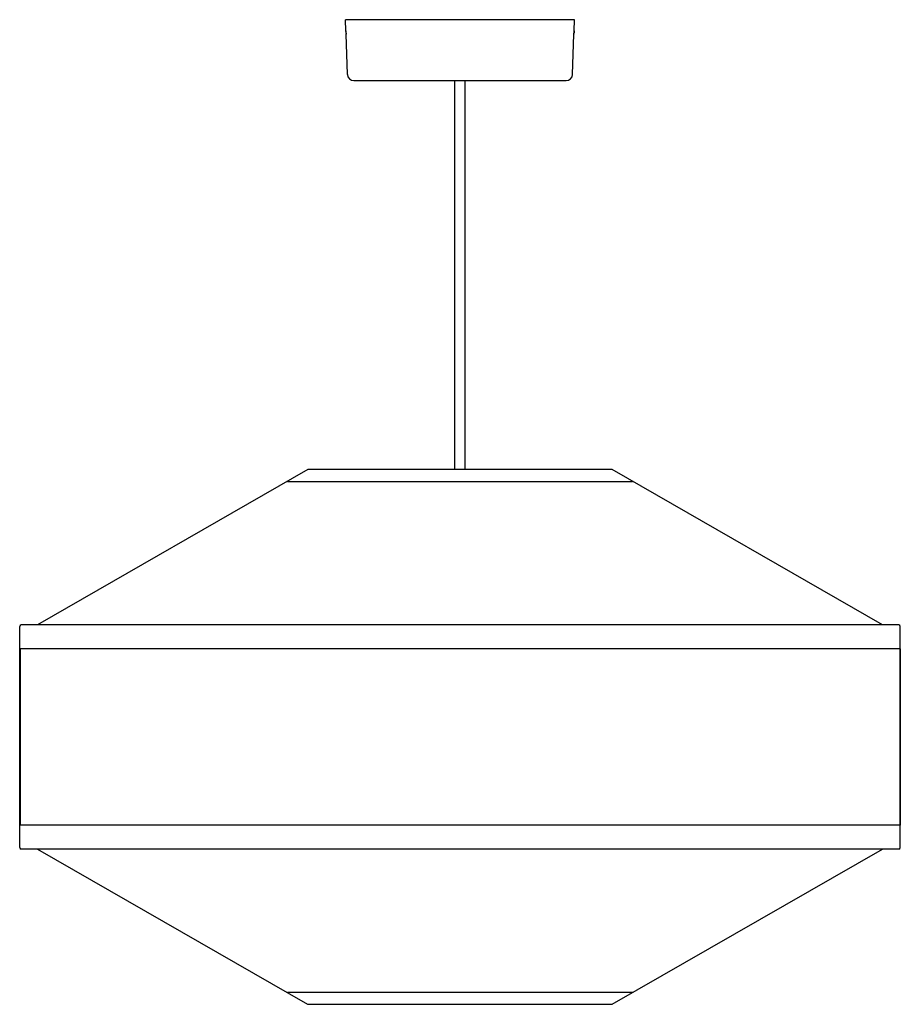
# Model space of a CAD drawing. Extents: x 320 to 870, y 103 to 718.
import ezdxf

# ---------------------------------------------------------------- set-up
doc = ezdxf.new("R2010")
doc.units = 0
doc.header["$MEASUREMENT"] = 0
doc.layers.get('0').update_dxf_attribs({"lineweight": 0})

msp = doc.modelspace()

# ---------------------------------------------------------------- linework, layer by layer
at = {"color": 18, "lineweight": 25, "true_color": 0x000000}
for p, q in [((524.24, 710.99), (524, 717.99)), ((667, 717.99), (524, 717.99)), ((666.76, 710.99), (667, 717.99)), ((525.19, 683.85), (524.31, 708.99)), ((665.81, 683.85), (666.69, 708.99)), ((529.19, 679.99), (661.81, 679.99)), ((592.25, 436.96), (592.25, 679.99)), ((598.75, 436.96), (598.75, 679.99)), ((500.39, 436.96), (331.6, 339.99)), ((690.61, 436.96), (500.39, 436.96)), ((859.37, 339.99), (690.61, 436.96)), ((487.76, 429.56), (703.24, 429.56)), ((320.5, 200.99), (320.5, 338.99)), ((869.5, 339.99), (321.5, 339.99)), ((870.5, 200.99), (870.5, 338.99)), ((870.4, 324.99), (320.6, 324.99)), ((320.6, 324.99), (320.6, 214.99)), ((320.8, 324.99), (320.8, 214.99)), ((870.2, 324.99), (870.2, 214.99)), ((870.4, 324.99), (870.4, 214.99)), ((870.4, 214.99), (320.6, 214.99)), ((869.5, 199.99), (321.5, 199.99)), ((331.63, 199.99), (500.25, 103.01)), ((690.61, 103.01), (859.37, 199.99)), ((703.24, 110.41), (487.76, 110.41)), ((500.39, 103.01), (690.61, 103.01))]:
    msp.add_line(p, q, dxfattribs=at)
for points, knots in [([(524.24, 710.99), (524.25, 710.97), (524.25, 710.95), (524.25, 710.91), (524.25, 710.86), (524.25, 710.78), (524.26, 710.69), (524.26, 710.6), (524.27, 710.49), (524.27, 710.37), (524.28, 710.25), (524.28, 710.12), (524.29, 709.99), (524.29, 709.86), (524.29, 709.73), (524.3, 709.61), (524.3, 709.49), (524.3, 709.38), (524.31, 709.29), (524.31, 709.19), (524.31, 709.12), (524.31, 709.06), (524.31, 709.04), (524.31, 709.02), (524.31, 709), (524.31, 708.99), (524.31, 708.99), (524.31, 708.99)], [0, 0, 0, 0, 1, 1, 1, 2, 2, 2, 3, 3, 3, 4, 4, 4, 5, 5, 5, 6, 6, 6, 7, 7, 7, 8, 8, 8, 9, 9, 9, 9]), ([(524.26, 710.55), (524.26, 710.6), (524.26, 710.64), (524.26, 710.68), (524.25, 710.79), (524.25, 710.86), (524.25, 710.91), (524.25, 710.93), (524.25, 710.95), (524.25, 710.97), (524.24, 710.98), (524.24, 710.98), (524.24, 710.99)], [0, 0, 0, 0, 1, 1, 1, 2, 2, 2, 3, 3, 3, 4, 4, 4, 4]), ([(524.31, 708.99), (524.31, 708.99), (524.31, 709), (524.31, 709.06), (524.31, 709.08), (524.31, 709.1), (524.31, 709.12)], [0, 0, 0, 0, 1, 1, 1, 2, 2, 2, 2]), ([(666.69, 708.99), (666.69, 708.99), (666.69, 708.99), (666.69, 709), (666.69, 709.02), (666.69, 709.04), (666.69, 709.06), (666.69, 709.12), (666.69, 709.19), (666.69, 709.29), (666.7, 709.38), (666.7, 709.49), (666.7, 709.61), (666.71, 709.73), (666.71, 709.86), (666.71, 709.99), (666.72, 710.12), (666.72, 710.25), (666.73, 710.37), (666.73, 710.49), (666.74, 710.6), (666.74, 710.69), (666.75, 710.78), (666.75, 710.86), (666.75, 710.91), (666.75, 710.95), (666.75, 710.97), (666.76, 710.99)], [0, 0, 0, 0, 1, 1, 1, 2, 2, 2, 3, 3, 3, 4, 4, 4, 5, 5, 5, 6, 6, 6, 7, 7, 7, 8, 8, 8, 9, 9, 9, 9]), ([(666.69, 709.13), (666.69, 709.1), (666.69, 709.08), (666.69, 709.06), (666.69, 709), (666.69, 708.99), (666.69, 708.99)], [0, 0, 0, 0, 1, 1, 1, 2, 2, 2, 2]), ([(666.76, 710.99), (666.76, 710.98), (666.76, 710.98), (666.75, 710.97), (666.75, 710.95), (666.75, 710.93), (666.75, 710.91), (666.75, 710.85), (666.75, 710.78), (666.74, 710.68), (666.74, 710.59), (666.73, 710.48), (666.73, 710.36), (666.72, 710.24), (666.72, 710.11), (666.71, 709.98), (666.71, 709.85), (666.71, 709.73), (666.7, 709.61)], [0, 0, 0, 0, 1, 1, 1, 2, 2, 2, 3, 3, 3, 4, 4, 4, 5, 5, 5, 6, 6, 6, 6])]:
    msp.add_open_spline(points, degree=3, knots=knots, dxfattribs=at)
for points in [[(525.19, 683.85), (525.27, 681.69), (527.03, 679.99), (529.19, 679.99)], [(661.81, 679.99), (663.97, 679.99), (665.73, 681.69), (665.81, 683.85)], [(321.5, 339.99), (320.95, 339.99), (320.5, 339.54), (320.5, 338.99)], [(870.5, 338.99), (870.5, 339.54), (870.05, 339.99), (869.5, 339.99)], [(320.5, 200.99), (320.5, 200.43), (320.95, 199.99), (321.5, 199.99)], [(869.5, 199.99), (870.05, 199.99), (870.5, 200.43), (870.5, 200.99)]]:
    msp.add_open_spline(points, degree=3, dxfattribs=at)

doc.saveas('drawing.dxf')
